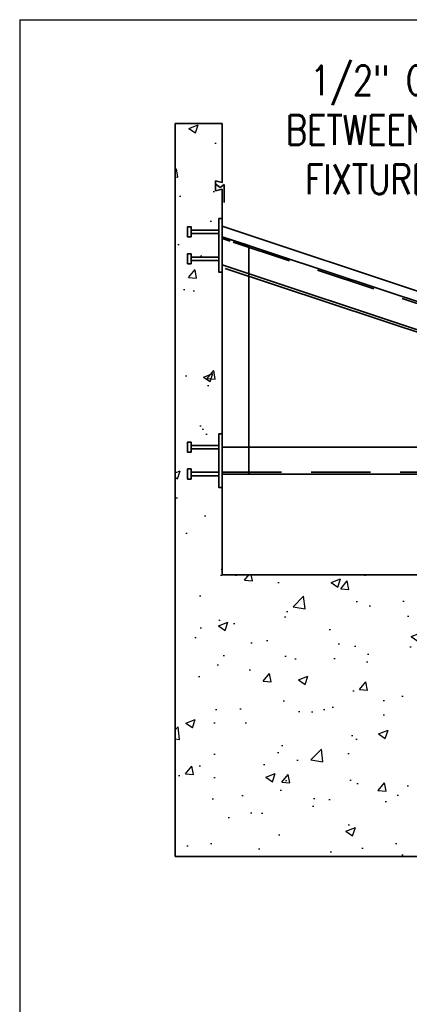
# Model space of a CAD drawing. Header units: inches. Extents: x 0 to 6.81, y 405.81 to 415.
# Tile 2 of 2: x 0 to 1.64, y 410.85 to 415. Entities that reach past the tile are written whole.
import ezdxf

# ---------------------------------------------------------------- set-up
doc = ezdxf.new("R2010")
doc.units = ezdxf.units.IN
doc.header["$MEASUREMENT"] = 0
doc.linetypes.add('HIDDEN', pattern=[0.375, 0.25, -0.125])
for name, color, linetype in [('E-ANNO-TEXT', 3, 'Continuous'), ('E-DETL', 2, 'Continuous'), ('E-DETL-FINE', 8, 'Continuous')]:
    doc.layers.add(name, color=color, linetype=linetype)
doc.layers.add('E-DETL-1LINE', color=4, linetype='Continuous', lineweight=35)
doc.styles.get("Standard").update_dxf_attribs({"font": 'romans.shx', "width": 0.8, "height": 0.125})

msp = doc.modelspace()

# ---------------------------------------------------------------- hatches: boundary and pattern name
at = {"layer": 'E-DETL-FINE'}
h = msp.add_hatch(dxfattribs=at)
h.set_pattern_fill('AR-CONC', color=256, scale=0.05656551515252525, style=0)
h.set_pattern_definition([(49.99999999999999, (-56.5885113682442, 404.2768806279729), (0.4057219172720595, -0.03549606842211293), [0.04242413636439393, -0.4666655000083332]), (355, (-56.5885113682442, 404.2768806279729), (-0.07848540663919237, 0.4254813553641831), [0.03393930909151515, -0.3733324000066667]), (100.4514, (-56.55470120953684, 404.2739226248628), (0.3272368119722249, 0.3899850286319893), [0.0360549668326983, -0.3966046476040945]), (46.18420000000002, (-56.5885113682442, 404.390011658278), (0.6036903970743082, -0.09362668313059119), [0.06363620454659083, -0.6999982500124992]), (96.63559999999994, (-56.53820384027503, 404.3822094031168), (0.5286967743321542, 0.5510147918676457), [0.0540824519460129, -0.5949068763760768]), (351.1842, (-56.5885113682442, 404.390011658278), (0.5286963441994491, 0.5510152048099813), [0.05090896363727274, -0.5599986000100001]), (21, (-56.5319458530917, 404.3617289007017), (0.3376435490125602, -0.2277434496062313), [0.04242413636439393, -0.4666655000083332]), (326.0000000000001, (-56.5319458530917, 404.3617289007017), (0.1376325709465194, 0.4101848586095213), [0.03393930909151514, -0.3733324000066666]), (71.4514, (-56.50380890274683, 404.3427502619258), (0.4752762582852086, 0.182441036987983), [0.0360549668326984, -0.3966046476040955]), (37.49999999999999, (-56.5885113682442, 404.2768806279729), (0.0068782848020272, 0.1883031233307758), [0, -0.3688071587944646, 0, -0.3789889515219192, 0, -0.3747465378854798]), (7.500000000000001, (-56.5885113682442, 404.2768806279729), (0.1488066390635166, 0.2231010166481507), [0, -0.2160802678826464, 0, -0.3603223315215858, 0, -0.1428279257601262]), (327.5, (-56.71465246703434, 404.2768806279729), (0.3019594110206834, -0.01275827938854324), [0, -0.1414137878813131, 0, -0.4412110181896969, 0, -0.5854530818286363]), (317.5, (-56.77121798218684, 404.2768806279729), (0.329882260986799, 0.05662489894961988), [0, -0.1838379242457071, 0, -0.2930093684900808, 0, -0.4157565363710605])])
h.paths.add_polyline_path([(2.235033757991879, 411.7222865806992), (2.249175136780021, 411.7222865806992), (2.249175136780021, 411.708145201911), (2.365841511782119, 411.708145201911), (2.365841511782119, 411.7576400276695), (2.379982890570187, 411.7576400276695), (2.379982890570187, 412.2869393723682), (2.365841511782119, 412.2869393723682), (2.365841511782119, 412.3364341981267), (2.284528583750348, 412.3364341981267), (2.284528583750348, 411.8813770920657, -0.4142135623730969), (2.256245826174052, 411.8530943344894), (2.136044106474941, 411.8530943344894), (2.136044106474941, 411.8884477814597), (2.238569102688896, 411.8884477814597, 0.4142135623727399), (2.24917513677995, 411.8990538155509), (2.249175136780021, 412.3222928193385), (2.235033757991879, 412.3222928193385), (2.235033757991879, 412.3647169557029), (2.24917513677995, 412.3647169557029), (2.24917513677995, 412.4354238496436), (2.235033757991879, 412.4354238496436), (2.235033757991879, 412.4778479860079), (2.24917513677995, 412.4778479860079), (2.24917513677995, 412.6626882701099), (1.832004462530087, 412.6626882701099), (1.832004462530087, 411.8813770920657, -0.4142135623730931), (1.803721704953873, 411.8530943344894), (1.683519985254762, 411.8530943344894), (1.683519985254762, 411.8884477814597), (1.786044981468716, 411.8884477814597, 0.4142135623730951), (1.796651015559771, 411.8990538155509), (1.796651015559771, 412.6626882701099), (0.852713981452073, 412.6626882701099), (0.852713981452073, 413.0303641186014), (0.8385726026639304, 413.0303641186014), (0.8385726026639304, 413.0798589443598), (0.7219062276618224, 413.0798589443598), (0.7219062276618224, 413.0657175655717), (0.7077648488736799, 413.0657175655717), (0.7077648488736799, 413.1081417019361), (0.7219062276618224, 413.1081417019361), (0.7219062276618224, 413.0940003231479), (0.8385726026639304, 413.0940003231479), (0.8385726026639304, 413.1929899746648), (0.7219062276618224, 413.1929899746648), (0.7219062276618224, 413.1788485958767), (0.7077648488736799, 413.1788485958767), (0.7077648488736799, 413.2212727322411), (0.7219062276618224, 413.2212727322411), (0.7219062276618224, 413.207131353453), (0.8385726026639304, 413.207131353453), (0.8385726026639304, 413.2566261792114), (0.852713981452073, 413.2566261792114), (0.852713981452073, 413.9377521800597), (0.8385726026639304, 413.9377521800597), (0.8385726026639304, 413.9872470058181), (0.7219062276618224, 413.9872470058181), (0.7219062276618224, 413.97310562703), (0.7077648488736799, 413.97310562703), (0.7077648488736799, 414.0155297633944), (0.7219062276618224, 414.0155297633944), (0.7219062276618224, 414.0013883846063), (0.8385726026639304, 414.0013883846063), (0.8385726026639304, 414.1003780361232), (0.7219062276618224, 414.1003780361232), (0.7219062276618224, 414.086236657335), (0.7077648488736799, 414.086236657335), (0.7077648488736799, 414.1286607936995), (0.7219062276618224, 414.1286607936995), (0.7219062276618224, 414.1145194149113), (0.8385726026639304, 414.1145194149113), (0.8385726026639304, 414.1640142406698), (0.852713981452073, 414.1640142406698), (0.852713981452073, 414.28728447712), (0.8244312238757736, 414.2797904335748), (0.8244312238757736, 414.322027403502), (0.852713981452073, 414.3155672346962), (0.852713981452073, 414.5647037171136), (0.6547713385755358, 414.5647037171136), (0.6547713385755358, 411.4748124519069), (2.379982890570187, 411.4748124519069), (2.379982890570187, 411.5313779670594), (2.365841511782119, 411.5313779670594), (2.365841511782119, 411.5808727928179), (2.249175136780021, 411.5808727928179), (2.249175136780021, 411.5667314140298), (2.235033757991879, 411.5667314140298), (2.235033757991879, 411.6091555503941), (2.249175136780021, 411.6091555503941), (2.249175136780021, 411.595014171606), (2.365841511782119, 411.595014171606), (2.365841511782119, 411.6940038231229), (2.249175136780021, 411.6940038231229), (2.249175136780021, 411.6798624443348), (2.235033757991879, 411.6798624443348)])

# ---------------------------------------------------------------- linework, layer by layer
at = {"layer": 'E-DETL'}
for q in [(0, 405.8140995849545), (6.809536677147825, 415.0016045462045)]:
    msp.add_line((6.000003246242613e-06, 415.0016045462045), q, dxfattribs=at)
at = {"layer": 'E-DETL-1LINE'}
for p, q in [((0.6547713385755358, 411.4748124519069), (0.6547713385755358, 414.5647037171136)), ((0.852713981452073, 414.5647037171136), (0.6547713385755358, 414.5647037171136)), ((0.852713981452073, 414.3155672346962), (0.852713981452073, 414.5647037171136)), ((0.852713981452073, 414.3155672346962), (0.8244312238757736, 414.322027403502)), ((0.8244312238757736, 414.322027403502), (0.8244312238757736, 414.2797904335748)), ((0.827195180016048, 414.3066286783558), (0.8442077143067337, 414.2940140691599)), ((0.8442077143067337, 414.2940140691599), (0.8612202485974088, 414.3066286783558)), ((0.8612202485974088, 414.3066286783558), (0.8612202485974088, 414.2312734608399)), ((0.852713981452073, 414.28728447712), (0.8244312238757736, 414.2797904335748)), ((0.852713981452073, 412.6626882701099), (0.852713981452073, 414.28728447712)), ((0.852713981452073, 414.1317293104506), (3.669633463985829, 413.1946649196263)), ((0.852713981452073, 414.1317293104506), (0.852713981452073, 413.0869296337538)), ((0.852713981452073, 414.1317293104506), (1.0674086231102, 414.0603099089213)), ((0.8385726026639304, 414.1145194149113), (0.7219062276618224, 414.1145194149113)), ((0.8385726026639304, 414.1003780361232), (0.7219062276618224, 414.1003780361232)), ((0.852713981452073, 414.0870194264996), (3.656242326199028, 413.1544096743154)), ((0.9658450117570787, 414.0493857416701), (0.852713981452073, 414.0870194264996)), ((0.8861918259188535, 414.0684311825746), (0.852713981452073, 414.0795677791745)), ((0.9658450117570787, 413.0869296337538), (0.9658450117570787, 414.0493857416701)), ((0.8385726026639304, 414.0013883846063), (0.7219062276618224, 414.0013883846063)), ((0.8385726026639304, 413.9872470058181), (0.7219062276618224, 413.9872470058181)), ((0.852713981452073, 413.9677930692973), (3.160602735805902, 413.200060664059)), ((0.8658956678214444, 413.9532992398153), (3.130214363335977, 413.200060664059)), ((0.8385726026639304, 413.207131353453), (0.7219062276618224, 413.207131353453)), ((0.8385726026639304, 413.1929899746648), (0.7219062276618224, 413.1929899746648)), ((0.852713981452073, 413.200060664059), (2.935494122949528, 413.200060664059)), ((0.8385726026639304, 413.0940003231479), (0.7219062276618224, 413.0940003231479)), ((0.8385726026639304, 413.0798589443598), (0.7219062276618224, 413.0798589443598)), ((0.852713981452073, 413.0869296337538), (3.27557854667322, 413.0869296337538)), ((0.852713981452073, 413.0869296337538), (0.9658450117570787, 413.0869296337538)), ((1.796651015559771, 412.6626882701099), (0.852713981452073, 412.6626882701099)), ((2.379982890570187, 411.4748124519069), (0.6547713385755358, 411.4748124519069))]:
    msp.add_line(p, q, dxfattribs=at)
at = {"layer": 'E-DETL-1LINE', "linetype": 'HIDDEN'}
for p, q in [((0.8996102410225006, 414.0639674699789), (3.603212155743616, 413.1645988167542)), ((0.852713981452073, 413.0940003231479), (3.254323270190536, 413.0940003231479))]:
    msp.add_line(p, q, dxfattribs=at)
at = {"layer": 'E-DETL-1LINE'}
for points in [[(0.8385726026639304, 414.1640142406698), (0.8385726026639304, 413.9377521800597), (0.852713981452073, 413.9377521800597), (0.852713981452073, 414.1640142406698)], [(0.8385726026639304, 413.2566261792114), (0.8385726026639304, 413.0303641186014), (0.852713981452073, 413.0303641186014), (0.852713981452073, 413.2566261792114)]]:
    msp.add_lwpolyline(points, close=True, dxfattribs=at)
for points in [[(0.7219062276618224, 414.1145194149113), (0.7219062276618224, 414.1286607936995), (0.7077648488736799, 414.1286607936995), (0.7077648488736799, 414.086236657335), (0.7219062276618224, 414.086236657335), (0.7219062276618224, 414.1003780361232), (0.7219062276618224, 414.1145194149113)], [(0.7219062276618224, 414.0013883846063), (0.7219062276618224, 414.0155297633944), (0.7077648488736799, 414.0155297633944), (0.7077648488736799, 413.97310562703), (0.7219062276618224, 413.97310562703), (0.7219062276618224, 413.9872470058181), (0.7219062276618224, 414.0013883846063)], [(0.7219062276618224, 413.207131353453), (0.7219062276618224, 413.2212727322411), (0.7077648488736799, 413.2212727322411), (0.7077648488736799, 413.1788485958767), (0.7219062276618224, 413.1788485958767), (0.7219062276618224, 413.1929899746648), (0.7219062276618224, 413.207131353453)], [(0.7219062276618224, 413.0940003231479), (0.7219062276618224, 413.1081417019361), (0.7077648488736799, 413.1081417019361), (0.7077648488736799, 413.0657175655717), (0.7219062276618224, 413.0657175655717), (0.7219062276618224, 413.0798589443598), (0.7219062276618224, 413.0940003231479)]]:
    msp.add_lwpolyline(points, dxfattribs=at)

# ---------------------------------------------------------------- texts
at = {"layer": 'E-ANNO-TEXT', "insert": (2.779771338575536, 414.5373124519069), "char_height": 0.1249999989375, "width": 2.378135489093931, "attachment_point": 6}
msp.add_mtext('1/2" CONDUIT ROUTED BETWEEN EACH LIGHTING FIXTURE JUNCTION BOX', dxfattribs=at)

doc.saveas('drawing.dxf')
